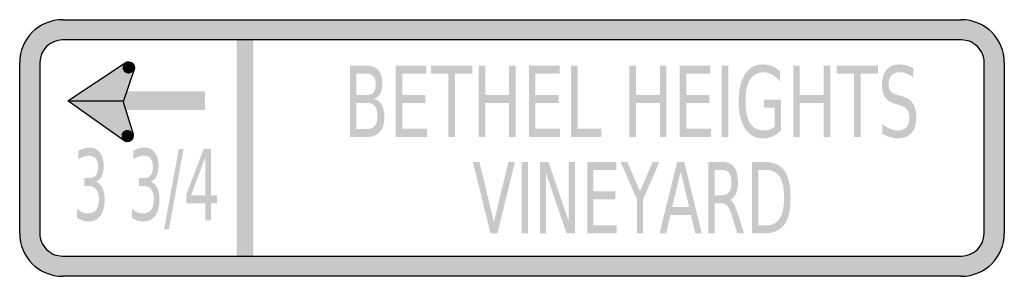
# Model space of a CAD drawing. Header units: inches. Extents: x -0.5 to 0.5, y -0.13 to 0.13.
import ezdxf

# ---------------------------------------------------------------- set-up
doc = ezdxf.new("R2010")
doc.units = ezdxf.units.IN
doc.header["$MEASUREMENT"] = 0

msp = doc.modelspace()

# ---------------------------------------------------------------- hatches: boundary and pattern name
h = msp.add_hatch(color=7)
h.paths.add_polyline_path([(-0.4565, 0.1305), (0.4565, 0.1305), (0.4625, 0.13), (0.468, 0.1288), (0.4735, 0.127), (0.4785, 0.1245), (0.4832, 0.1213), (0.4873, 0.1177), (0.491, 0.1135), (0.494, 0.1088), (0.4965, 0.1038), (0.4985, 0.0985), (0.4997, 0.0928), (0.5, 0.087), (0.5, -0.087), (0.4997, -0.0928), (0.4985, -0.0985), (0.4965, -0.1038), (0.494, -0.1088), (0.491, -0.1135), (0.4873, -0.1177), (0.4832, -0.1213), (0.4785, -0.1245), (0.4735, -0.127), (0.468, -0.1288), (0.4625, -0.13), (0.4565, -0.1305), (-0.4565, -0.1305), (-0.4625, -0.13), (-0.468, -0.1288), (-0.4735, -0.127), (-0.4785, -0.1245), (-0.4832, -0.1213), (-0.4873, -0.1177), (-0.491, -0.1135), (-0.494, -0.1088), (-0.4965, -0.1038), (-0.4985, -0.0985), (-0.4997, -0.0928), (-0.5, -0.087), (-0.5, 0.087), (-0.4997, 0.0928), (-0.4985, 0.0985), (-0.4965, 0.1038), (-0.494, 0.1088), (-0.491, 0.1135), (-0.4873, 0.1177), (-0.4832, 0.1213), (-0.4785, 0.1245), (-0.4735, 0.127), (-0.468, 0.1288), (-0.4625, 0.13), (-0.4565, 0.1305)])
edge = h.paths.add_edge_path(flags=0)
edge.add_spline(control_points=[(-0.4795, -0.087), (-0.4795, -0.093), (-0.4771, -0.0989), (-0.4727, -0.1032), (-0.4684, -0.1075), (-0.4626, -0.1099), (-0.4565, -0.1099)], knot_values=[0, 0, 0, 0, 1, 1, 1, 2, 2, 2, 2], degree=3, periodic=0)
edge.add_line((-0.4565, -0.1099), (0.4565, -0.1099))
edge.add_spline(control_points=[(0.4565, -0.1099), (0.4692, -0.1099), (0.4795, -0.0996), (0.4795, -0.087)], knot_values=[0, 0, 0, 0, 1, 1, 1, 1], degree=3, periodic=0)
edge.add_line((0.4795, -0.087), (0.4795, 0.087))
edge.add_spline(control_points=[(0.4795, 0.087), (0.4795, 0.093), (0.4771, 0.0989), (0.4727, 0.1032), (0.4684, 0.1075), (0.4626, 0.1099), (0.4565, 0.1099)], knot_values=[0, 0, 0, 0, 1, 1, 1, 2, 2, 2, 2], degree=3, periodic=0)
edge.add_line((0.4565, 0.1099), (-0.4565, 0.1099))
edge.add_spline(control_points=[(-0.4565, 0.1099), (-0.4692, 0.1099), (-0.4795, 0.0996), (-0.4795, 0.087)], knot_values=[0, 0, 0, 0, 1, 1, 1, 1], degree=3, periodic=0)
edge.add_line((-0.4795, 0.087), (-0.4795, -0.087))
for points in [[(-0.2796, 0.1099), (-0.2796, -0.1099), (-0.2627, -0.1099), (-0.2627, 0.1099), (-0.2796, 0.1099)], [(-0.451, 0.0481), (-0.3928, 0.0867), (-0.3945, 0.0484), (-0.3941, 0.0075), (-0.451, 0.0481)], [(-0.384, 0.084), (-0.3842, 0.0845), (-0.3845, 0.085), (-0.3849, 0.0855), (-0.3852, 0.0859), (-0.3857, 0.0863), (-0.3862, 0.0867), (-0.3867, 0.087), (-0.3872, 0.0872), (-0.3877, 0.0874), (-0.3883, 0.0876), (-0.3889, 0.0877), (-0.3895, 0.0877), (-0.3901, 0.0877), (-0.3906, 0.0876), (-0.3912, 0.0874), (-0.3918, 0.0872), (-0.3923, 0.087), (-0.3928, 0.0867), (-0.3933, 0.0863), (-0.3937, 0.086), (-0.3941, 0.0855), (-0.3944, 0.0851), (-0.3948, 0.0846), (-0.395, 0.084), (-0.3952, 0.0835), (-0.3953, 0.0829), (-0.3954, 0.0823), (-0.3955, 0.0817), (-0.3954, 0.0811), (-0.3954, 0.0806), (-0.3952, 0.08), (-0.395, 0.0794), (-0.3895, 0.0817), (-0.384, 0.084)], [(-0.3928, 0.0867), (-0.3838, 0.0798), (-0.3887, 0.0662), (-0.3954, 0.0663), (-0.3928, 0.0867)], [(-0.395, 0.0794), (-0.3948, 0.0789), (-0.3945, 0.0784), (-0.3942, 0.078), (-0.3938, 0.0776), (-0.3934, 0.0772), (-0.3929, 0.0768), (-0.3924, 0.0765), (-0.3919, 0.0763), (-0.3914, 0.076), (-0.3909, 0.0759), (-0.3903, 0.0758), (-0.3897, 0.0757), (-0.3892, 0.0757), (-0.3886, 0.0758), (-0.388, 0.0759), (-0.3875, 0.0761), (-0.387, 0.0763), (-0.3865, 0.0766), (-0.386, 0.0769), (-0.3855, 0.0772), (-0.3851, 0.0776), (-0.3848, 0.0781), (-0.3844, 0.0785), (-0.3842, 0.079), (-0.3839, 0.0795), (-0.3837, 0.0801), (-0.3836, 0.0806), (-0.3835, 0.0812), (-0.3835, 0.0818), (-0.3835, 0.0823), (-0.3836, 0.0829), (-0.3838, 0.0834), (-0.384, 0.084), (-0.3895, 0.0817), (-0.395, 0.0794)], [(-0.1182, 0.0837), (-0.0869, 0.0837), (-0.0869, 0.0755), (-0.1115, 0.0755), (-0.1115, 0.054), (-0.0879, 0.054), (-0.0879, 0.0458), (-0.1115, 0.0458), (-0.1115, 0.0195), (-0.0863, 0.0195), (-0.0863, 0.0113), (-0.1182, 0.0113), (-0.1182, 0.0837)], [(-0.0821, 0.0837), (-0.0403, 0.0837), (-0.0403, 0.0755), (-0.0579, 0.0755), (-0.0579, 0.0113), (-0.0646, 0.0113), (-0.0646, 0.0755), (-0.0821, 0.0755), (-0.0821, 0.0837)], [(-0.0339, 0.0837), (-0.0272, 0.0837), (-0.0272, 0.054), (-0.0029, 0.054), (-0.0029, 0.0837), (0.0038, 0.0837), (0.0038, 0.0113), (-0.0029, 0.0113), (-0.0029, 0.0458), (-0.0272, 0.0458), (-0.0272, 0.0113), (-0.0339, 0.0113), (-0.0339, 0.0837)], [(0.0171, 0.0837), (0.0483, 0.0837), (0.0483, 0.0755), (0.0238, 0.0755), (0.0238, 0.054), (0.0473, 0.054), (0.0473, 0.0458), (0.0238, 0.0458), (0.0238, 0.0195), (0.0489, 0.0195), (0.0489, 0.0113), (0.0171, 0.0113), (0.0171, 0.0837)], [(0.0599, 0.0837), (0.0666, 0.0837), (0.0666, 0.0195), (0.0907, 0.0195), (0.0907, 0.0113), (0.0599, 0.0113), (0.0599, 0.0837)], [(0.1192, 0.0837), (0.1259, 0.0837), (0.1259, 0.054), (0.1502, 0.054), (0.1502, 0.0837), (0.1569, 0.0837), (0.1569, 0.0113), (0.1502, 0.0113), (0.1502, 0.0458), (0.1259, 0.0458), (0.1259, 0.0113), (0.1192, 0.0113), (0.1192, 0.0837)], [(0.1702, 0.0837), (0.2014, 0.0837), (0.2014, 0.0755), (0.1769, 0.0755), (0.1769, 0.054), (0.2004, 0.054), (0.2004, 0.0458), (0.1769, 0.0458), (0.1769, 0.0195), (0.2021, 0.0195), (0.2021, 0.0113), (0.1702, 0.0113), (0.1702, 0.0837)], [(0.213, 0.0837), (0.2197, 0.0837), (0.2197, 0.0113), (0.213, 0.0113), (0.213, 0.0837)], [(0.2856, 0.0837), (0.2923, 0.0837), (0.2923, 0.054), (0.3165, 0.054), (0.3165, 0.0837), (0.3232, 0.0837), (0.3232, 0.0113), (0.3165, 0.0113), (0.3165, 0.0458), (0.2923, 0.0458), (0.2923, 0.0113), (0.2856, 0.0113), (0.2856, 0.0837)], [(0.3298, 0.0837), (0.3716, 0.0837), (0.3716, 0.0755), (0.354, 0.0755), (0.354, 0.0113), (0.3473, 0.0113), (0.3473, 0.0755), (0.3298, 0.0755), (0.3298, 0.0837)], [(-0.3838, 0.0798), (-0.3944, 0.0485), (-0.399, 0.0483), (-0.3946, 0.0682), (-0.3838, 0.0798)], [(-0.3942, 0.0385), (-0.3118, 0.0385), (-0.3118, 0.0577), (-0.3942, 0.0577), (-0.3942, 0.0385)], [(-0.3941, 0.0075), (-0.3849, 0.0141), (-0.3945, 0.0481), (-0.4092, 0.044), (-0.3941, 0.0075)], [(-0.3851, 0.0146), (-0.3854, 0.0152), (-0.3857, 0.0157), (-0.386, 0.0162), (-0.3864, 0.0166), (-0.3868, 0.017), (-0.3873, 0.0173), (-0.3878, 0.0176), (-0.3883, 0.0179), (-0.3889, 0.0181), (-0.3895, 0.0182), (-0.39, 0.0183), (-0.3906, 0.0184), (-0.3912, 0.0183), (-0.3918, 0.0182), (-0.3924, 0.0181), (-0.3929, 0.0179), (-0.3934, 0.0177), (-0.3939, 0.0174), (-0.3944, 0.017), (-0.3949, 0.0166), (-0.3953, 0.0162), (-0.3956, 0.0157), (-0.3959, 0.0152), (-0.3962, 0.0147), (-0.3964, 0.0141), (-0.3965, 0.0136), (-0.3966, 0.013), (-0.3966, 0.0124), (-0.3966, 0.0118), (-0.3965, 0.0112), (-0.3964, 0.0107), (-0.3962, 0.0101), (-0.3906, 0.0124), (-0.3851, 0.0146)], [(-0.3962, 0.0101), (-0.3959, 0.0096), (-0.3956, 0.0091), (-0.3953, 0.0086), (-0.3949, 0.0082), (-0.3945, 0.0078), (-0.3941, 0.0075), (-0.3936, 0.0072), (-0.3931, 0.0069), (-0.3926, 0.0067), (-0.392, 0.0066), (-0.3914, 0.0065), (-0.3909, 0.0064), (-0.3903, 0.0064), (-0.3897, 0.0065), (-0.3892, 0.0066), (-0.3886, 0.0067), (-0.3881, 0.007), (-0.3876, 0.0072), (-0.3871, 0.0075), (-0.3867, 0.0079), (-0.3863, 0.0083), (-0.3859, 0.0087), (-0.3856, 0.0092), (-0.3853, 0.0097), (-0.3851, 0.0102), (-0.3849, 0.0107), (-0.3848, 0.0113), (-0.3847, 0.0119), (-0.3847, 0.0124), (-0.3847, 0.013), (-0.3848, 0.0136), (-0.3849, 0.0141), (-0.3851, 0.0146), (-0.3906, 0.0124), (-0.3962, 0.0101)], [(-0.3384, -0.0009), (-0.3336, -0.0009), (-0.3484, -0.0826), (-0.3533, -0.0826), (-0.3384, -0.0009)], [(-0.0219, -0.0867), (-0.0397, -0.0142), (-0.0331, -0.0142), (-0.0184, -0.0753), (-0.0036, -0.0142), (0.003, -0.0142), (-0.0148, -0.0867), (-0.0219, -0.0867)], [(0.0098, -0.0142), (0.0161, -0.0142), (0.0161, -0.0867), (0.0098, -0.0867), (0.0098, -0.0142)], [(0.0286, -0.0142), (0.0371, -0.0142), (0.0577, -0.0749), (0.0577, -0.0142), (0.0639, -0.0142), (0.0639, -0.0867), (0.0554, -0.0867), (0.0347, -0.0261), (0.0347, -0.0867), (0.0286, -0.0867), (0.0286, -0.0142)], [(0.0764, -0.0142), (0.1058, -0.0142), (0.1058, -0.0225), (0.0827, -0.0225), (0.0827, -0.044), (0.1049, -0.044), (0.1049, -0.0522), (0.0827, -0.0522), (0.0827, -0.0785), (0.1064, -0.0785), (0.1064, -0.0867), (0.0764, -0.0867), (0.0764, -0.0142)], [(0.1103, -0.0142), (0.1171, -0.0142), (0.13, -0.044), (0.1429, -0.0142), (0.1497, -0.0142), (0.1332, -0.0522), (0.1332, -0.0867), (0.1269, -0.0867), (0.1269, -0.0522), (0.1103, -0.0142)]]:
    msp.add_hatch(color=7).paths.add_polyline_path(points)
h = msp.add_hatch(color=7)
edge = h.paths.add_edge_path()
edge.add_line((-0.1647, 0.0837), (-0.1476, 0.0837))
edge.add_spline(control_points=[(-0.1476, 0.0837), (-0.1425, 0.0837), (-0.1386, 0.0822), (-0.1358, 0.0791), (-0.133, 0.076), (-0.1317, 0.0715), (-0.1317, 0.0658), (-0.1317, 0.0614), (-0.1324, 0.0578), (-0.1338, 0.0552), (-0.1352, 0.0526), (-0.1373, 0.051), (-0.14, 0.0503)], knot_values=[0, 0, 0, 0, 1, 1, 1, 2, 2, 2, 3, 3, 3, 4, 4, 4, 4], degree=3, periodic=0)
edge.add_spline(control_points=[(-0.14, 0.0503), (-0.1367, 0.0493), (-0.1341, 0.0471), (-0.1323, 0.0438), (-0.1305, 0.0406), (-0.1296, 0.0365), (-0.1296, 0.0315), (-0.1296, 0.0251), (-0.1311, 0.0201), (-0.1341, 0.0165), (-0.1371, 0.013), (-0.1414, 0.0113), (-0.1469, 0.0113)], knot_values=[0, 0, 0, 0, 1, 1, 1, 2, 2, 2, 3, 3, 3, 4, 4, 4, 4], degree=3, periodic=0)
edge.add_line((-0.1469, 0.0113), (-0.1647, 0.0113))
edge.add_line((-0.1647, 0.0113), (-0.1647, 0.0837))
edge = h.paths.add_edge_path(flags=0)
edge.add_line((-0.158, 0.0459), (-0.158, 0.0193))
edge.add_line((-0.158, 0.0193), (-0.1473, 0.0193))
edge.add_spline(control_points=[(-0.1473, 0.0193), (-0.1437, 0.0193), (-0.141, 0.0204), (-0.1393, 0.0226), (-0.1375, 0.0248), (-0.1367, 0.0281), (-0.1367, 0.0326), (-0.1367, 0.0371), (-0.1375, 0.0405), (-0.1393, 0.0426), (-0.141, 0.0448), (-0.1437, 0.0459), (-0.1473, 0.0459)], knot_values=[0, 0, 0, 0, 1, 1, 1, 2, 2, 2, 3, 3, 3, 4, 4, 4, 4], degree=3, periodic=0)
edge.add_line((-0.1473, 0.0459), (-0.158, 0.0459))
edge = h.paths.add_edge_path(flags=0)
edge.add_line((-0.158, 0.0757), (-0.158, 0.0538))
edge.add_line((-0.158, 0.0538), (-0.1481, 0.0538))
edge.add_spline(control_points=[(-0.1481, 0.0538), (-0.1448, 0.0538), (-0.1424, 0.0547), (-0.1408, 0.0565), (-0.1392, 0.0583), (-0.1384, 0.0611), (-0.1384, 0.0647), (-0.1384, 0.0684), (-0.1392, 0.0711), (-0.1408, 0.0729), (-0.1424, 0.0748), (-0.1448, 0.0757), (-0.1481, 0.0757)], knot_values=[0, 0, 0, 0, 1, 1, 1, 2, 2, 2, 3, 3, 3, 4, 4, 4, 4], degree=3, periodic=0)
edge.add_line((-0.1481, 0.0757), (-0.158, 0.0757))
h = msp.add_hatch(color=7)
edge = h.paths.add_edge_path()
edge.add_line((0.2667, 0.0216), (0.2667, 0.0411))
edge.add_line((0.2667, 0.0411), (0.2558, 0.0411))
edge.add_line((0.2558, 0.0411), (0.2558, 0.0491))
edge.add_line((0.2558, 0.0491), (0.2733, 0.0491))
edge.add_line((0.2733, 0.0491), (0.2733, 0.018))
edge.add_spline(control_points=[(0.2733, 0.018), (0.2708, 0.0153), (0.2679, 0.0133), (0.2648, 0.0119), (0.2617, 0.0105), (0.2584, 0.0098), (0.2548, 0.0098), (0.2471, 0.0098), (0.2411, 0.0132), (0.2367, 0.0198), (0.2324, 0.0264), (0.2302, 0.0356), (0.2302, 0.0474), (0.2302, 0.0593), (0.2324, 0.0685), (0.2367, 0.0751), (0.2411, 0.0817), (0.2471, 0.085), (0.2548, 0.085), (0.258, 0.085), (0.2611, 0.0844), (0.264, 0.0833), (0.2669, 0.0821), (0.2696, 0.0804), (0.2721, 0.0781)], knot_values=[0, 0, 0, 0, 1, 1, 1, 2, 2, 2, 3, 3, 3, 4, 4, 4, 5, 5, 5, 6, 6, 6, 7, 7, 7, 8, 8, 8, 8], degree=3, periodic=0)
edge.add_line((0.2721, 0.0781), (0.2721, 0.0677))
edge.add_spline(control_points=[(0.2721, 0.0677), (0.2696, 0.0708), (0.2669, 0.0731), (0.2642, 0.0746), (0.2614, 0.0762), (0.2585, 0.077), (0.2554, 0.077), (0.2493, 0.077), (0.2448, 0.0745), (0.2418, 0.0695), (0.2387, 0.0646), (0.2372, 0.0572), (0.2372, 0.0474), (0.2372, 0.0376), (0.2387, 0.0303), (0.2418, 0.0253), (0.2448, 0.0204), (0.2493, 0.0179), (0.2554, 0.0179), (0.2578, 0.0179), (0.2599, 0.0182), (0.2617, 0.0188), (0.2636, 0.0194), (0.2652, 0.0203), (0.2667, 0.0216)], knot_values=[0, 0, 0, 0, 1, 1, 1, 2, 2, 2, 3, 3, 3, 4, 4, 4, 5, 5, 5, 6, 6, 6, 7, 7, 7, 8, 8, 8, 8], degree=3, periodic=0)
h = msp.add_hatch(color=7)
edge = h.paths.add_edge_path()
edge.add_line((0.4076, 0.0813), (0.4076, 0.0718))
edge.add_spline(control_points=[(0.4076, 0.0718), (0.4051, 0.0736), (0.4027, 0.0749), (0.4004, 0.0758), (0.3981, 0.0766), (0.396, 0.0771), (0.3939, 0.0771), (0.3902, 0.0771), (0.3874, 0.076), (0.3854, 0.074), (0.3835, 0.0719), (0.3825, 0.0689), (0.3825, 0.0651), (0.3825, 0.0619), (0.3831, 0.0595), (0.3845, 0.0579), (0.3858, 0.0562), (0.3883, 0.0549), (0.3919, 0.0539)], knot_values=[0, 0, 0, 0, 1, 1, 1, 2, 2, 2, 3, 3, 3, 4, 4, 4, 5, 5, 5, 6, 6, 6, 6], degree=3, periodic=0)
edge.add_line((0.3919, 0.0539), (0.396, 0.0527))
edge.add_spline(control_points=[(0.396, 0.0527), (0.401, 0.0513), (0.4046, 0.0489), (0.407, 0.0454), (0.4094, 0.0418), (0.4106, 0.0371), (0.4106, 0.0313), (0.4106, 0.0242), (0.409, 0.0189), (0.4058, 0.0153), (0.4026, 0.0117), (0.3979, 0.0098), (0.3916, 0.0098), (0.3893, 0.0098), (0.3868, 0.0102), (0.3842, 0.011), (0.3815, 0.0118), (0.3788, 0.0129), (0.376, 0.0145)], knot_values=[0, 0, 0, 0, 1, 1, 1, 2, 2, 2, 3, 3, 3, 4, 4, 4, 5, 5, 5, 6, 6, 6, 6], degree=3, periodic=0)
edge.add_line((0.376, 0.0145), (0.376, 0.0246))
edge.add_spline(control_points=[(0.376, 0.0246), (0.3787, 0.0223), (0.3814, 0.0206), (0.384, 0.0195), (0.3866, 0.0184), (0.3891, 0.0178), (0.3916, 0.0178), (0.3954, 0.0178), (0.3984, 0.0189), (0.4005, 0.0211), (0.4026, 0.0233), (0.4036, 0.0264), (0.4036, 0.0305), (0.4036, 0.0341), (0.4029, 0.0369), (0.4014, 0.0389), (0.3999, 0.0409), (0.3974, 0.0424), (0.394, 0.0434)], knot_values=[0, 0, 0, 0, 1, 1, 1, 2, 2, 2, 3, 3, 3, 4, 4, 4, 5, 5, 5, 6, 6, 6, 6], degree=3, periodic=0)
edge.add_line((0.394, 0.0434), (0.39, 0.0446))
edge.add_spline(control_points=[(0.39, 0.0446), (0.3849, 0.046), (0.3813, 0.0483), (0.3791, 0.0514), (0.3769, 0.0545), (0.3758, 0.0588), (0.3758, 0.0644), (0.3758, 0.0708), (0.3773, 0.0758), (0.3804, 0.0795), (0.3835, 0.0832), (0.3877, 0.085), (0.3931, 0.085), (0.3954, 0.085), (0.3978, 0.0847), (0.4002, 0.0841), (0.4026, 0.0835), (0.4051, 0.0826), (0.4076, 0.0813)], knot_values=[0, 0, 0, 0, 1, 1, 1, 2, 2, 2, 3, 3, 3, 4, 4, 4, 5, 5, 5, 6, 6, 6, 6], degree=3, periodic=0)
h = msp.add_hatch(color=7)
edge = h.paths.add_edge_path()
edge.add_spline(control_points=[(-0.4225, -0.0343), (-0.4198, -0.0353), (-0.4176, -0.0374), (-0.4161, -0.0406), (-0.4145, -0.0437), (-0.4137, -0.0476), (-0.4137, -0.0523), (-0.4137, -0.0594), (-0.4152, -0.065), (-0.4181, -0.0689), (-0.4209, -0.0728), (-0.4251, -0.0748), (-0.4304, -0.0748), (-0.4322, -0.0748), (-0.434, -0.0745), (-0.4359, -0.0739), (-0.4378, -0.0733), (-0.4398, -0.0724), (-0.4418, -0.0712)], knot_values=[0, 0, 0, 0, 1, 1, 1, 2, 2, 2, 3, 3, 3, 4, 4, 4, 5, 5, 5, 6, 6, 6, 6], degree=3, periodic=0)
edge.add_line((-0.4418, -0.0712), (-0.4418, -0.0617))
edge.add_spline(control_points=[(-0.4418, -0.0617), (-0.4402, -0.0633), (-0.4384, -0.0645), (-0.4365, -0.0653), (-0.4346, -0.0661), (-0.4326, -0.0665), (-0.4306, -0.0665), (-0.427, -0.0665), (-0.4242, -0.0653), (-0.4223, -0.0629), (-0.4204, -0.0604), (-0.4195, -0.0569), (-0.4195, -0.0523), (-0.4195, -0.048), (-0.4203, -0.0447), (-0.4221, -0.0423), (-0.4239, -0.0399), (-0.4263, -0.0387), (-0.4295, -0.0387)], knot_values=[0, 0, 0, 0, 1, 1, 1, 2, 2, 2, 3, 3, 3, 4, 4, 4, 5, 5, 5, 6, 6, 6, 6], degree=3, periodic=0)
edge.add_line((-0.4295, -0.0387), (-0.4344, -0.0387))
edge.add_line((-0.4344, -0.0387), (-0.4344, -0.0306))
edge.add_line((-0.4344, -0.0306), (-0.4292, -0.0306))
edge.add_spline(control_points=[(-0.4292, -0.0306), (-0.4264, -0.0306), (-0.4242, -0.0296), (-0.4227, -0.0277), (-0.4212, -0.0258), (-0.4204, -0.023), (-0.4204, -0.0194), (-0.4204, -0.0157), (-0.4212, -0.0128), (-0.4228, -0.0108), (-0.4243, -0.0088), (-0.4266, -0.0078), (-0.4295, -0.0078), (-0.431, -0.0078), (-0.4327, -0.0081), (-0.4345, -0.0087), (-0.4363, -0.0093), (-0.4383, -0.0102), (-0.4405, -0.0114)], knot_values=[0, 0, 0, 0, 1, 1, 1, 2, 2, 2, 3, 3, 3, 4, 4, 4, 5, 5, 5, 6, 6, 6, 6], degree=3, periodic=0)
edge.add_line((-0.4405, -0.0114), (-0.4405, -0.0027))
edge.add_spline(control_points=[(-0.4405, -0.0027), (-0.4383, -0.0017), (-0.4363, -0.0009), (-0.4344, -0.0004), (-0.4325, 0.0002), (-0.4306, 0.0004), (-0.429, 0.0004), (-0.4246, 0.0004), (-0.4211, -0.0013), (-0.4185, -0.0047), (-0.416, -0.008), (-0.4147, -0.0126), (-0.4147, -0.0184), (-0.4147, -0.0224), (-0.4154, -0.0258), (-0.4167, -0.0285), (-0.4181, -0.0313), (-0.42, -0.0332), (-0.4225, -0.0343)], knot_values=[0, 0, 0, 0, 1, 1, 1, 2, 2, 2, 3, 3, 3, 4, 4, 4, 5, 5, 5, 6, 6, 6, 6], degree=3, periodic=0)
h = msp.add_hatch(color=7)
edge = h.paths.add_edge_path()
edge.add_spline(control_points=[(-0.3668, -0.0343), (-0.364, -0.0353), (-0.3619, -0.0374), (-0.3603, -0.0406), (-0.3587, -0.0437), (-0.358, -0.0476), (-0.358, -0.0523), (-0.358, -0.0594), (-0.3594, -0.065), (-0.3623, -0.0689), (-0.3652, -0.0728), (-0.3693, -0.0748), (-0.3746, -0.0748), (-0.3764, -0.0748), (-0.3783, -0.0745), (-0.3802, -0.0739), (-0.3821, -0.0733), (-0.384, -0.0724), (-0.386, -0.0712)], knot_values=[0, 0, 0, 0, 1, 1, 1, 2, 2, 2, 3, 3, 3, 4, 4, 4, 5, 5, 5, 6, 6, 6, 6], degree=3, periodic=0)
edge.add_line((-0.386, -0.0712), (-0.386, -0.0617))
edge.add_spline(control_points=[(-0.386, -0.0617), (-0.3844, -0.0633), (-0.3827, -0.0645), (-0.3808, -0.0653), (-0.3789, -0.0661), (-0.3769, -0.0665), (-0.3748, -0.0665), (-0.3712, -0.0665), (-0.3684, -0.0653), (-0.3665, -0.0629), (-0.3647, -0.0604), (-0.3637, -0.0569), (-0.3637, -0.0523), (-0.3637, -0.048), (-0.3646, -0.0447), (-0.3663, -0.0423), (-0.3681, -0.0399), (-0.3706, -0.0387), (-0.3737, -0.0387)], knot_values=[0, 0, 0, 0, 1, 1, 1, 2, 2, 2, 3, 3, 3, 4, 4, 4, 5, 5, 5, 6, 6, 6, 6], degree=3, periodic=0)
edge.add_line((-0.3737, -0.0387), (-0.3787, -0.0387))
edge.add_line((-0.3787, -0.0387), (-0.3787, -0.0306))
edge.add_line((-0.3787, -0.0306), (-0.3735, -0.0306))
edge.add_spline(control_points=[(-0.3735, -0.0306), (-0.3706, -0.0306), (-0.3685, -0.0296), (-0.367, -0.0277), (-0.3654, -0.0258), (-0.3647, -0.023), (-0.3647, -0.0194), (-0.3647, -0.0157), (-0.3655, -0.0128), (-0.367, -0.0108), (-0.3686, -0.0088), (-0.3708, -0.0078), (-0.3737, -0.0078), (-0.3753, -0.0078), (-0.377, -0.0081), (-0.3788, -0.0087), (-0.3806, -0.0093), (-0.3826, -0.0102), (-0.3847, -0.0114)], knot_values=[0, 0, 0, 0, 1, 1, 1, 2, 2, 2, 3, 3, 3, 4, 4, 4, 5, 5, 5, 6, 6, 6, 6], degree=3, periodic=0)
edge.add_line((-0.3847, -0.0114), (-0.3847, -0.0027))
edge.add_spline(control_points=[(-0.3847, -0.0027), (-0.3826, -0.0017), (-0.3805, -0.0009), (-0.3786, -0.0004), (-0.3767, 0.0002), (-0.3749, 0.0004), (-0.3732, 0.0004), (-0.3688, 0.0004), (-0.3653, -0.0013), (-0.3628, -0.0047), (-0.3602, -0.008), (-0.3589, -0.0126), (-0.3589, -0.0184), (-0.3589, -0.0224), (-0.3596, -0.0258), (-0.361, -0.0285), (-0.3623, -0.0313), (-0.3643, -0.0332), (-0.3668, -0.0343)], knot_values=[0, 0, 0, 0, 1, 1, 1, 2, 2, 2, 3, 3, 3, 4, 4, 4, 5, 5, 5, 6, 6, 6, 6], degree=3, periodic=0)
h = msp.add_hatch(color=7)
h.paths.add_polyline_path([(-0.313, -0.0009), (-0.3057, -0.0009), (-0.3057, -0.0481), (-0.2997, -0.0481), (-0.2997, -0.0563), (-0.3057, -0.0563), (-0.3057, -0.0734), (-0.3115, -0.0734), (-0.3115, -0.0563), (-0.3307, -0.0563), (-0.3307, -0.0468), (-0.313, -0.0009)])
h.paths.add_polyline_path([(-0.3115, -0.0094), (-0.326, -0.0481), (-0.3115, -0.0481), (-0.3115, -0.0094)], flags=0)
h = msp.add_hatch(color=7)
h.paths.add_polyline_path([(0.1677, -0.0142), (0.1749, -0.0142), (0.1927, -0.0867), (0.1861, -0.0867), (0.1818, -0.0681), (0.1608, -0.0681), (0.1566, -0.0867), (0.1499, -0.0867), (0.1677, -0.0142)])
h.paths.add_polyline_path([(0.1713, -0.0239), (0.1627, -0.06), (0.1799, -0.06), (0.1713, -0.0239)], flags=0)
h = msp.add_hatch(color=7)
edge = h.paths.add_edge_path()
edge.add_spline(control_points=[(0.2215, -0.0527), (0.2229, -0.0534), (0.2242, -0.055), (0.2255, -0.0573), (0.2267, -0.0596), (0.228, -0.0628), (0.2293, -0.0669)], knot_values=[0, 0, 0, 0, 1, 1, 1, 2, 2, 2, 2], degree=3, periodic=0)
edge.add_line((0.2293, -0.0669), (0.2357, -0.0867))
edge.add_line((0.2357, -0.0867), (0.2289, -0.0867))
edge.add_line((0.2289, -0.0867), (0.223, -0.0681))
edge.add_spline(control_points=[(0.223, -0.0681), (0.2214, -0.0633), (0.22, -0.0601), (0.2185, -0.0585), (0.2171, -0.0569), (0.2151, -0.0561), (0.2126, -0.0561)], knot_values=[0, 0, 0, 0, 1, 1, 1, 2, 2, 2, 2], degree=3, periodic=0)
edge.add_line((0.2126, -0.0561), (0.2057, -0.0561))
edge.add_line((0.2057, -0.0561), (0.2057, -0.0867))
edge.add_line((0.2057, -0.0867), (0.1994, -0.0867))
edge.add_line((0.1994, -0.0867), (0.1994, -0.0142))
edge.add_line((0.1994, -0.0142), (0.2136, -0.0142))
edge.add_spline(control_points=[(0.2136, -0.0142), (0.219, -0.0142), (0.223, -0.016), (0.2256, -0.0194), (0.2282, -0.0229), (0.2295, -0.0281), (0.2295, -0.0351), (0.2295, -0.0397), (0.2288, -0.0435), (0.2275, -0.0465), (0.2261, -0.0495), (0.2241, -0.0516), (0.2215, -0.0527)], knot_values=[0, 0, 0, 0, 1, 1, 1, 2, 2, 2, 3, 3, 3, 4, 4, 4, 4], degree=3, periodic=0)
edge = h.paths.add_edge_path(flags=0)
edge.add_line((0.2057, -0.0223), (0.2057, -0.048))
edge.add_line((0.2057, -0.048), (0.2136, -0.048))
edge.add_spline(control_points=[(0.2136, -0.048), (0.2167, -0.048), (0.219, -0.0469), (0.2205, -0.0448), (0.2221, -0.0426), (0.2229, -0.0394), (0.2229, -0.0351), (0.2229, -0.0309), (0.2221, -0.0277), (0.2205, -0.0255), (0.219, -0.0234), (0.2167, -0.0223), (0.2136, -0.0223)], knot_values=[0, 0, 0, 0, 1, 1, 1, 2, 2, 2, 3, 3, 3, 4, 4, 4, 4], degree=3, periodic=0)
edge.add_line((0.2136, -0.0223), (0.2057, -0.0223))
h = msp.add_hatch(color=7)
edge = h.paths.add_edge_path()
edge.add_line((0.2438, -0.0142), (0.2567, -0.0142))
edge.add_spline(control_points=[(0.2567, -0.0142), (0.2658, -0.0142), (0.2724, -0.0172), (0.2766, -0.023), (0.2808, -0.0288), (0.2829, -0.038), (0.2829, -0.0504), (0.2829, -0.0629), (0.2808, -0.0721), (0.2766, -0.0779), (0.2723, -0.0838), (0.2657, -0.0867), (0.2567, -0.0867)], knot_values=[0, 0, 0, 0, 1, 1, 1, 2, 2, 2, 3, 3, 3, 4, 4, 4, 4], degree=3, periodic=0)
edge.add_line((0.2567, -0.0867), (0.2438, -0.0867))
edge.add_line((0.2438, -0.0867), (0.2438, -0.0142))
edge = h.paths.add_edge_path(flags=0)
edge.add_line((0.2501, -0.0223), (0.2501, -0.0787))
edge.add_line((0.2501, -0.0787), (0.2577, -0.0787))
edge.add_spline(control_points=[(0.2577, -0.0787), (0.2641, -0.0787), (0.2688, -0.0764), (0.2718, -0.0719), (0.2748, -0.0673), (0.2763, -0.0602), (0.2763, -0.0504), (0.2763, -0.0407), (0.2748, -0.0336), (0.2718, -0.0291), (0.2688, -0.0246), (0.2641, -0.0223), (0.2577, -0.0223)], knot_values=[0, 0, 0, 0, 1, 1, 1, 2, 2, 2, 3, 3, 3, 4, 4, 4, 4], degree=3, periodic=0)
edge.add_line((0.2577, -0.0223), (0.2501, -0.0223))

# ---------------------------------------------------------------- linework, layer by layer
at = {"color": 7}
for p, q in [((-0.4565, 0.1304), (0.4565, 0.1304)), ((-0.5, -0.087), (-0.5, 0.087)), ((0.5, 0.087), (0.5, -0.087)), ((-0.451, 0.0481), (-0.3942, 0.0481)), ((0.4565, -0.1304), (-0.4565, -0.1304))]:
    msp.add_line(p, q, dxfattribs=at)
for points in [[(0.4565, 0.1099), (-0.4565, 0.1099)], [(-0.4795, 0.087), (-0.4795, -0.087)], [(-0.3941, 0.0075), (-0.451, 0.0481), (-0.3928, 0.0867)], [(0.4795, -0.087), (0.4795, 0.087)], [(-0.3838, 0.0798), (-0.3948, 0.0471), (-0.3849, 0.0141)], [(-0.4565, -0.1099), (0.4565, -0.1099)]]:
    msp.add_lwpolyline(points, dxfattribs=at)
for points in [[(-0.4565, 0.1304), (-0.4805, 0.1304), (-0.5, 0.111), (-0.5, 0.087)], [(0.5, 0.087), (0.5, 0.111), (0.4805, 0.1304), (0.4565, 0.1304)], [(-0.4565, 0.1099), (-0.4692, 0.1099), (-0.4795, 0.0996), (-0.4795, 0.087)], [(-0.5, -0.087), (-0.5, -0.111), (-0.4805, -0.1304), (-0.4565, -0.1304)], [(0.4565, -0.1304), (0.4805, -0.1304), (0.5, -0.111), (0.5, -0.087)], [(0.4565, -0.1099), (0.4692, -0.1099), (0.4795, -0.0996), (0.4795, -0.087)]]:
    msp.add_open_spline(points, degree=3, dxfattribs=at)
for points in [[(0.4795, 0.087), (0.4795, 0.093), (0.4771, 0.0989), (0.4727, 0.1032), (0.4684, 0.1075), (0.4626, 0.1099), (0.4565, 0.1099)], [(-0.3928, 0.0867), (-0.3907, 0.0881), (-0.3879, 0.088), (-0.3858, 0.0865), (-0.3838, 0.0849), (-0.383, 0.0822), (-0.3838, 0.0798)], [(-0.3849, 0.0141), (-0.3842, 0.0116), (-0.3851, 0.009), (-0.3872, 0.0075), (-0.3892, 0.006), (-0.392, 0.006), (-0.3941, 0.0075)], [(-0.4795, -0.087), (-0.4795, -0.093), (-0.4771, -0.0989), (-0.4727, -0.1032), (-0.4684, -0.1075), (-0.4626, -0.1099), (-0.4565, -0.1099)]]:
    msp.add_open_spline(points, degree=3, knots=[0, 0, 0, 0, 1, 1, 1, 2, 2, 2, 2], dxfattribs=at)

doc.saveas('drawing.dxf')
